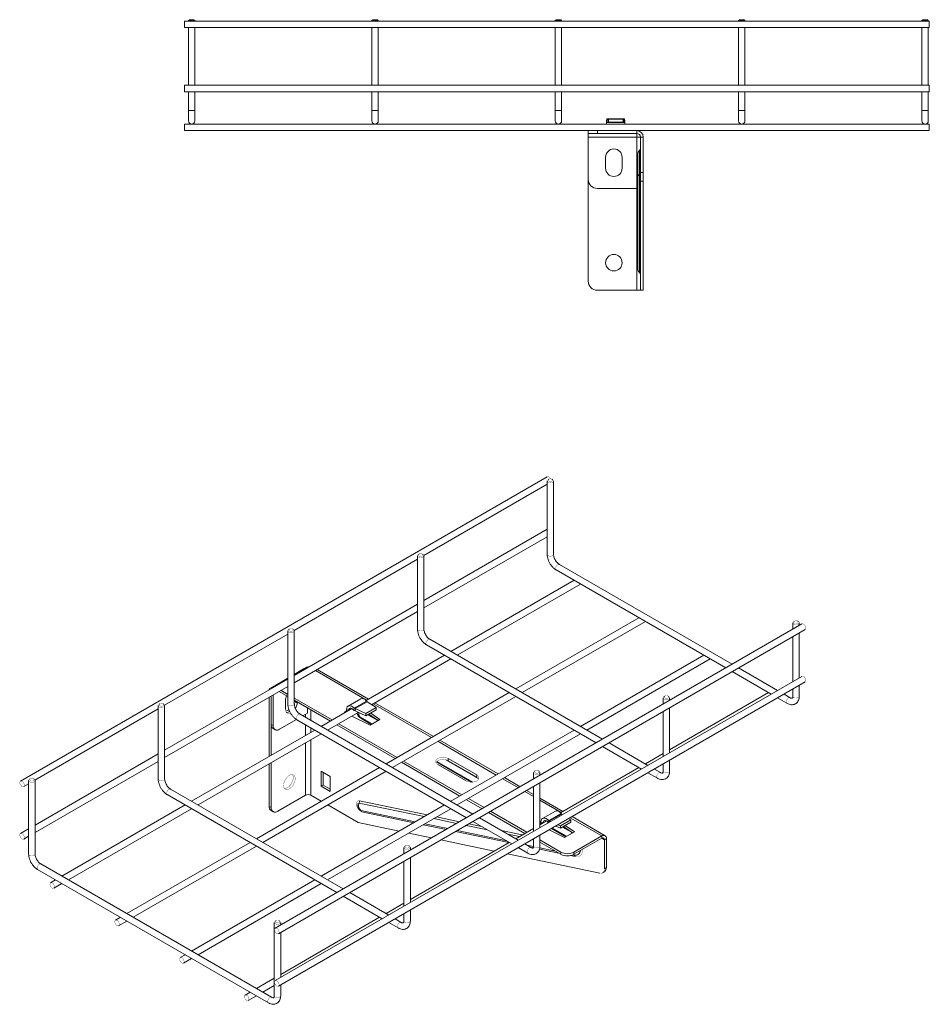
# Model space of a CAD drawing. Header units: millimetres. Extents: x 274 to 1155, y -973 to 508.
# Tile 1 of 5: x 307 to 803, y -856 to -319. Entities that reach past the tile are written whole.
import ezdxf

# ---------------------------------------------------------------- set-up
doc = ezdxf.new("R2010")
doc.units = ezdxf.units.MM
doc.linetypes.add('K5LT32768', pattern=[0])
doc.linetypes.add('K5LT32769', pattern=[0])

msp = doc.modelspace()

# ---------------------------------------------------------------- linework, layer by layer
at = {"color": 7, "linetype": 'K5LT32768', "lineweight": 15}
for p, q in [((803.47, -320.06), (397.15, -320.06)), ((397.15, -320.06), (397.15, -323.56)), ((399.9, -319.31), (399.4, -319.81)), ((399.4, -319.81), (399.4, -320.06)), ((402.9, -319.81), (399.4, -319.81)), ((399.9, -319.31), (402.4, -319.31)), ((402.9, -319.81), (402.4, -319.31)), ((402.9, -320.06), (402.9, -319.81)), ((499.9, -319.31), (499.4, -319.81)), ((499.4, -319.81), (499.4, -320.06)), ((502.9, -319.81), (499.4, -319.81)), ((499.9, -319.31), (502.4, -319.31)), ((502.9, -319.81), (502.4, -319.31)), ((502.9, -320.06), (502.9, -319.81)), ((599.9, -319.31), (599.4, -319.81)), ((599.4, -319.81), (599.4, -320.06)), ((602.9, -319.81), (599.4, -319.81)), ((599.9, -319.31), (602.4, -319.31)), ((602.9, -319.81), (602.4, -319.31)), ((602.9, -320.06), (602.9, -319.81)), ((699.9, -319.31), (699.4, -319.81)), ((699.4, -319.81), (699.4, -320.06)), ((702.9, -319.81), (699.4, -319.81)), ((699.9, -319.31), (702.4, -319.31)), ((702.9, -319.81), (702.4, -319.31)), ((702.9, -320.06), (702.9, -319.81)), ((799.9, -319.31), (799.4, -319.81)), ((799.4, -319.81), (799.4, -320.06)), ((802.9, -319.81), (799.4, -319.81)), ((799.9, -319.31), (802.4, -319.31)), ((802.9, -319.81), (802.4, -319.31)), ((802.9, -320.06), (802.9, -319.81)), ((803.47, -323.56), (803.47, -320.06)), ((397.15, -323.56), (803.47, -323.56)), ((399.4, -323.56), (399.4, -355.06)), ((402.9, -355.06), (402.9, -323.56)), ((499.4, -323.56), (499.4, -355.06)), ((502.9, -355.06), (502.9, -323.56)), ((599.4, -323.56), (599.4, -355.06)), ((602.9, -355.06), (602.9, -323.56)), ((699.4, -323.56), (699.4, -355.06)), ((702.9, -355.06), (702.9, -323.56)), ((799.4, -323.56), (799.4, -355.06)), ((802.9, -355.06), (802.9, -323.56)), ((803.47, -355.06), (397.15, -355.06)), ((397.15, -355.06), (397.15, -358.56)), ((397.15, -358.56), (803.47, -358.56)), ((399.4, -358.56), (399.4, -368.78)), ((402.9, -368.78), (402.9, -358.56)), ((499.4, -358.56), (499.4, -368.78)), ((502.9, -368.78), (502.9, -358.56)), ((599.4, -358.56), (599.4, -368.78)), ((602.9, -368.78), (602.9, -358.56)), ((699.4, -358.56), (699.4, -368.78)), ((702.9, -368.78), (702.9, -358.56)), ((799.4, -358.56), (799.4, -368.78)), ((802.9, -368.78), (802.9, -358.56)), ((803.47, -358.56), (803.47, -355.06)), ((399.4, -368.78), (399.4, -374.53)), ((402.9, -374.53), (402.9, -368.78)), ((499.4, -368.78), (499.4, -374.53)), ((502.9, -374.53), (502.9, -368.78)), ((599.4, -368.78), (599.4, -374.53)), ((602.9, -374.53), (602.9, -368.78)), ((699.4, -368.78), (699.4, -374.53)), ((702.9, -374.53), (702.9, -368.78)), ((799.4, -368.78), (799.4, -374.53)), ((802.9, -374.53), (802.9, -368.78)), ((637.2, -373.28), (627.6, -373.28)), ((627.69, -373.68), (627.69, -375.03)), ((628.4, -373.58), (627.78, -373.78)), ((627.78, -373.78), (627.78, -375.28)), ((628.4, -375.08), (627.78, -375.28)), ((627.78, -375.28), (637.03, -375.28)), ((637.02, -375.28), (627.78, -375.28)), ((636.4, -373.58), (628.4, -373.58)), ((628.4, -373.58), (628.4, -375.08)), ((636.4, -375.08), (628.4, -375.08)), ((636.4, -373.58), (636.4, -375.08)), ((637.02, -373.78), (636.4, -373.58)), ((637.02, -375.28), (636.4, -375.08)), ((637.02, -373.78), (637.02, -375.28)), ((637.11, -373.68), (637.11, -375.03)), ((803.47, -376.28), (397.15, -376.28)), ((397.15, -376.28), (397.15, -379.78)), ((397.15, -379.78), (617.4, -379.78)), ((617.4, -381.28), (617.4, -379.78)), ((617.4, -379.78), (622.4, -379.78)), ((622.4, -379.78), (622.4, -381.28)), ((643.9, -379.78), (622.4, -379.78)), ((643.9, -379.78), (803.47, -379.78)), ((643.9, -381.28), (643.9, -379.78)), ((803.47, -379.78), (803.47, -376.28)), ((622.4, -381.28), (617.4, -381.28)), ((617.4, -381.28), (617.4, -383.28)), ((617.4, -383.28), (643.9, -383.28)), ((617.4, -383.28), (617.4, -406.28)), ((643.9, -381.28), (622.4, -381.28)), ((643.9, -383.28), (643.9, -381.28)), ((645.9, -383.28), (643.9, -383.28)), ((643.9, -411.28), (643.9, -383.28)), ((647.4, -383.28), (645.9, -383.28)), ((645.9, -402.62), (645.9, -383.28)), ((647.4, -402.62), (647.4, -383.28)), ((645.4, -404.67), (645.4, -390.54)), ((626.9, -400.28), (626.9, -394.28)), ((635.9, -394.28), (635.9, -400.28)), ((644.4, -392.78), (644.4, -402.54)), ((617.4, -406.28), (617.4, -461.78)), ((644.4, -402.54), (644.4, -454.96)), ((645.4, -457.09), (645.4, -404.67)), ((645.9, -407.39), (645.9, -402.62)), ((645.9, -402.62), (647.4, -402.62)), ((647.4, -407.39), (645.9, -407.39)), ((645.9, -466.78), (645.9, -407.39)), ((647.4, -402.62), (647.4, -407.39)), ((647.4, -466.78), (647.4, -407.39)), ((622.4, -411.28), (643.9, -411.28)), ((622.4, -466.78), (643.9, -466.78)), ((643.9, -466.78), (645.9, -466.78)), ((647.4, -466.78), (645.9, -466.78)), ((595.07, -568.47), (307.76, -734.33)), ((527.79, -611.35), (595.03, -572.53)), ((595.03, -570.72), (595.03, -610.71)), ((595.9, -569.8), (595.54, -570.01)), ((598.02, -570.01), (597.67, -569.8)), ((598.53, -610.71), (598.53, -570.72)), ((595.03, -597.07), (527.82, -635.87)), ((527.82, -639.91), (595.03, -601.11)), ((524.32, -611.54), (524.32, -651.53)), ((525.19, -610.62), (524.83, -610.83)), ((527.31, -610.83), (526.96, -610.62)), ((527.82, -651.53), (527.82, -611.54)), ((457.08, -652.17), (524.32, -613.35)), ((695.97, -670.64), (601.72, -616.23)), ((599.97, -619.27), (692.47, -672.66)), ((609.72, -624.89), (542.51, -663.69)), ((546.01, -665.71), (613.22, -626.91)), ((524.32, -637.89), (457.11, -676.69)), ((457.11, -680.73), (524.32, -641.93)), ((734.02, -648.68), (446.71, -814.54)), ((645.08, -645.3), (577.87, -684.1)), ((581.37, -686.12), (648.58, -647.32)), ((729.03, -648.08), (729.03, -651.56)), ((729.89, -647.16), (729.54, -647.36)), ((732.02, -647.36), (731.66, -647.16)), ((732.53, -649.54), (732.53, -648.08)), ((386.37, -692.99), (453.61, -654.17)), ((448.46, -817.57), (735.77, -651.71)), ((453.61, -652.36), (453.61, -692.35)), ((454.48, -651.45), (454.12, -651.65)), ((456.6, -651.65), (456.24, -651.45)), ((457.11, -692.35), (457.11, -652.36)), ((732.53, -678.12), (732.53, -653.58)), ((529.26, -660.09), (621.76, -713.48)), ((625.26, -711.46), (531.01, -657.05)), ((729.03, -655.6), (729.03, -680.14)), ((539.01, -665.71), (496.23, -690.41)), ((499.3, -692.68), (542.51, -667.73)), ((680.43, -665.71), (613.22, -704.51)), ((616.72, -706.53), (683.93, -667.73)), ((463.98, -672.24), (457.11, -676.21)), ((462.2, -673.23), (457.11, -676.17)), ((462.65, -673.01), (462.2, -673.23)), ((497.59, -689.62), (469.65, -673.49)), ((695.97, -674.68), (717.22, -686.95)), ((720.72, -684.93), (699.47, -672.66)), ((453.61, -678.71), (386.4, -717.51)), ((453.61, -678.19), (443.46, -684.05)), ((453.61, -678.23), (445.25, -683.06)), ((734.02, -677.26), (446.71, -843.12)), ((448.46, -846.15), (735.77, -680.29)), ((386.4, -721.55), (453.61, -682.75)), ((443.46, -684.05), (443.91, -684.31)), ((443.46, -684.05), (443.46, -684.57)), ((448.82, -685.51), (453.61, -688.28)), ((449.88, -684.9), (453.61, -687.05)), ((574.37, -686.12), (507.16, -724.92)), ((715.79, -686.12), (661.82, -717.28)), ((727.59, -688.89), (724.22, -686.95)), ((729.03, -684.18), (729.03, -688.06)), ((732.53, -688.06), (732.53, -682.16)), ((383.77, -692.27), (383.41, -692.47)), ((385.89, -692.47), (385.53, -692.27)), ((443.46, -688.61), (443.46, -720.87)), ((444.52, -688), (444.52, -703.44)), ((444.52, -688), (444.52, -720.26)), ((445.58, -687.38), (445.58, -704.06)), ((452.3, -695.28), (452.3, -690.38)), ((457.11, -689.07), (477.83, -701.03)), ((457.11, -690.3), (476.77, -701.65)), ((457.6, -690.58), (457.6, -690.99)), ((457.6, -690.58), (457.6, -690.99)), ((458.66, -691.61), (457.6, -690.99)), ((458.66, -691.19), (458.66, -691.61)), ((493.45, -689.42), (486.46, -693.45)), ((496.52, -690.75), (489.85, -694.6)), ((496.78, -691.06), (490.25, -694.83)), ((496.78, -691.06), (501.83, -694.31)), ((532.95, -710.03), (501.09, -691.65)), ((510.66, -726.94), (577.87, -688.14)), ((658.32, -688.9), (658.32, -692.38)), ((659.18, -687.98), (658.83, -688.18)), ((661.31, -688.18), (660.95, -687.98)), ((661.82, -690.36), (661.82, -688.9)), ((720.72, -688.97), (725.84, -691.93)), ((315.66, -733.81), (382.9, -694.99)), ((382.9, -693.18), (382.9, -733.17)), ((386.4, -733.17), (386.4, -693.18)), ((461.83, -698.76), (464.32, -697.32)), ((464.32, -697.32), (464.32, -694.46)), ((488.58, -694.83), (471.8, -704.51)), ((475.3, -706.53), (492.02, -696.88)), ((484.78, -697.02), (484.36, -696.84)), ((485.59, -695.31), (486.65, -695.92)), ((485.59, -696.12), (485.59, -695.31)), ((486.65, -695.94), (486.65, -695.92)), ((489.85, -694.6), (489.39, -695.43)), ((496.17, -697.58), (490.25, -694.83)), ((490.25, -694.83), (490.27, -696.07)), ((496.2, -698.82), (490.27, -696.07)), ((501.83, -694.31), (496.17, -697.58)), ((496.17, -697.58), (496.2, -698.82)), ((501.85, -695.55), (496.2, -698.82)), ((498.79, -697.32), (503.8, -700.71)), ((501.83, -694.31), (501.85, -695.55)), ((658.32, -696.42), (658.32, -720.96)), ((661.82, -718.94), (661.82, -694.4)), ((449.12, -706.1), (458.34, -700.77)), ((458.55, -700.91), (551.05, -754.3)), ((554.55, -752.28), (460.3, -697.87)), ((481.33, -703.05), (513.18, -721.44)), ((498.49, -703.78), (488.54, -698.89)), ((492.87, -699.31), (499.56, -703.17)), ((502.83, -701.28), (497.82, -697.88)), ((498.49, -703.78), (503.8, -700.71)), ((468.3, -706.53), (401.09, -745.33)), ((444.52, -703.44), (445.58, -704.06)), ((445.56, -705.73), (446.62, -706.35)), ((480.27, -703.67), (512.12, -722.06)), ((609.72, -706.53), (542.51, -745.33)), ((404.59, -747.35), (471.8, -708.55)), ((568.3, -730.45), (536.45, -712.06)), ((546.01, -747.35), (613.22, -708.55)), ((650.01, -725.75), (628.76, -713.48)), ((625.26, -715.5), (646.51, -727.77)), ((382.9, -719.53), (315.69, -758.33)), ((315.69, -762.37), (382.9, -723.57)), ((444.52, -724.3), (444.52, -748.76)), ((515.62, -724.08), (547.48, -742.47)), ((516.68, -723.46), (548.54, -741.85)), ((534.91, -723.57), (554.52, -734.89)), ((556.6, -730.99), (541.04, -722.01)), ((541.04, -723.24), (541.04, -722.01)), ((556.6, -732.22), (541.04, -723.24)), ((658.32, -719.3), (648.58, -724.92)), ((661.82, -728.88), (661.82, -722.98)), ((503.66, -726.94), (436.45, -765.74)), ((439.95, -767.76), (507.16, -728.96)), ((443.46, -724.92), (443.46, -748.15)), ((471.74, -728.96), (476.69, -731.82)), ((471.74, -737.13), (471.74, -728.96)), ((472.8, -736.52), (472.8, -729.57)), ((535.38, -725.28), (550.94, -734.26)), ((587.61, -729.72), (587.61, -733.2)), ((588.47, -728.8), (588.12, -729)), ((590.6, -729), (590.24, -728.8)), ((591.11, -731.18), (591.11, -729.72)), ((645.08, -726.94), (602.29, -751.64)), ((650.01, -729.79), (655.13, -732.75)), ((656.88, -729.71), (653.51, -727.77)), ((658.32, -725), (658.32, -728.88)), ((312.19, -734), (312.19, -773.99)), ((313.06, -733.09), (312.7, -733.29)), ((315.18, -733.29), (314.82, -733.09)), ((315.69, -773.99), (315.69, -734)), ((476.69, -731.82), (476.69, -739.98)), ((556.6, -732.22), (556.6, -730.99)), ((580.34, -737.39), (571.8, -732.47)), ((591.11, -759.76), (591.11, -735.22)), ((309.51, -737.36), (312.19, -735.81)), ((483.84, -793.1), (389.59, -738.7)), ((471.74, -737.13), (472.8, -736.52)), ((476.69, -739.98), (471.74, -737.13)), ((476.69, -738.76), (472.8, -736.52)), ((587.61, -741.59), (583.84, -739.41)), ((587.61, -737.24), (587.61, -761.78)), ((387.84, -741.73), (480.34, -795.12)), ((448.06, -750.8), (463.26, -742.03)), ((466.09, -742.03), (471.81, -745.33)), ((550.98, -744.49), (559.52, -749.42)), ((552.04, -743.87), (560.58, -748.8)), ((603.66, -750.86), (591.11, -743.61)), ((397.59, -747.35), (330.38, -786.15)), ((333.88, -788.17), (401.09, -749.38)), ((443.46, -748.15), (444.52, -748.76)), ((444.5, -750.44), (445.56, -751.05)), ((539.01, -747.35), (471.8, -786.15)), ((475.3, -788.17), (542.51, -749.38)), ((475.31, -747.35), (491.9, -756.93)), ((564.08, -750.82), (583.89, -762.26)), ((599.51, -750.65), (592.53, -754.68)), ((554.55, -756.32), (575.8, -768.59)), ((579.3, -766.57), (558.05, -754.3)), ((563.02, -751.44), (582.83, -762.88)), ((594.64, -756.06), (591.11, -758.1)), ((591.66, -756.54), (592.72, -757.15)), ((591.66, -757.35), (591.66, -756.54)), ((595.92, -755.83), (595.46, -756.66)), ((602.59, -751.98), (595.92, -755.83)), ((602.85, -752.29), (596.31, -756.06)), ((596.98, -756.37), (596.31, -756.06)), ((596.31, -756.06), (596.33, -756.74)), ((607.89, -755.54), (602.23, -758.81)), ((602.85, -752.29), (603.41, -752.65)), ((606.72, -754.79), (607.89, -755.54)), ((607.89, -755.54), (607.92, -756.78)), ((626.58, -764.09), (608.59, -753.7)), ((312.19, -760.35), (307.76, -762.9)), ((491.9, -756.93), (514.3, -761.62)), ((587.61, -760.12), (577.87, -765.74)), ((592.72, -757.17), (592.72, -757.15)), ((604.55, -765.01), (596.16, -760.88)), ((597.85, -759.91), (605.62, -764.4)), ((602.26, -760.05), (599.68, -758.85)), ((602.23, -758.81), (600.86, -758.17)), ((602.23, -758.81), (602.26, -760.05)), ((607.92, -756.78), (602.26, -760.05)), ((608.89, -762.51), (603.88, -759.11)), ((604.55, -765.01), (609.87, -761.94)), ((604.86, -758.55), (609.87, -761.94)), ((309.51, -765.94), (312.19, -764.39)), ((519.43, -762.7), (531.96, -765.32)), ((537.1, -766.4), (566.17, -772.49)), ((587.61, -765.82), (587.61, -769.7)), ((591.11, -769.7), (591.11, -763.8)), ((591.11, -766.43), (602.56, -773.04)), ((624.83, -764.26), (609.63, -773.04)), ((624.83, -765.49), (609.63, -774.26)), ((624.83, -765.49), (624.83, -764.26)), ((627.31, -765.69), (626.25, -766.3)), ((626.25, -782.1), (626.25, -766.3)), ((627.31, -781.49), (627.31, -765.69)), ((432.95, -767.76), (365.74, -806.56)), ((369.24, -808.59), (436.45, -769.79)), ((516.9, -770.54), (516.9, -774.02)), ((517.76, -769.62), (517.41, -769.82)), ((519.88, -769.82), (519.53, -769.62)), ((574.37, -767.76), (520.4, -798.92)), ((520.4, -772), (520.4, -770.54)), ((579.3, -770.61), (584.42, -773.57)), ((586.17, -770.54), (582.8, -768.59)), ((591.11, -767.65), (602.56, -774.26)), ((516.9, -778.06), (516.9, -802.6)), ((520.4, -800.58), (520.4, -776.04)), ((573.41, -774.01), (623.78, -784.57)), ((602.56, -774.26), (602.56, -773.04)), ((609.63, -773.04), (609.63, -774.26)), ((317.13, -782.55), (443, -855.21)), ((444.75, -852.18), (318.88, -779.52)), ((626.25, -782.1), (627.31, -781.49)), ((326.88, -788.17), (324.2, -789.72)), ((468.3, -788.17), (401.09, -826.97)), ((625.21, -784.39), (626.27, -783.78)), ((325.95, -792.75), (330.38, -790.2)), ((404.59, -829), (471.8, -790.2)), ((483.84, -797.14), (505.09, -809.41)), ((508.59, -807.39), (487.34, -795.12)), ((516.9, -800.94), (507.16, -806.56)), ((520.4, -810.52), (520.4, -804.62)), ((362.23, -808.59), (359.56, -810.13)), ((503.66, -808.59), (449.69, -839.74)), ((515.46, -811.36), (512.09, -809.41)), ((516.9, -806.64), (516.9, -810.52)), ((361.31, -813.16), (365.74, -810.61)), ((446.19, -811.36), (446.19, -851.34)), ((447.05, -810.44), (446.7, -810.64)), ((449.17, -810.64), (448.82, -810.44)), ((449.69, -812.82), (449.69, -811.36)), ((508.59, -811.43), (513.71, -814.39)), ((449.69, -841.4), (449.69, -816.86)), ((397.59, -829), (394.91, -830.54)), ((396.66, -833.57), (401.09, -831.02)), ((446.19, -841.76), (436.45, -847.38)), ((439.95, -849.41), (446.19, -845.8)), ((449.69, -851.34), (449.69, -845.44)), ((432.95, -849.41), (430.27, -850.95)), ((432.02, -853.98), (436.45, -851.43))]:
    msp.add_line(p, q, dxfattribs=at)
at = {"color": 8, "linetype": 'K5LT32769', "lineweight": 15, "true_color": 0x808080}
for p, q in [((402.9, -368.78), (399.4, -368.78)), ((502.9, -368.78), (499.4, -368.78)), ((602.9, -368.78), (599.4, -368.78)), ((702.9, -368.78), (699.4, -368.78)), ((802.9, -368.78), (799.4, -368.78)), ((628.09, -373.68), (627.69, -373.68)), ((637.11, -373.68), (636.71, -373.68)), ((643.9, -411.28), (643.9, -466.78)), ((645.4, -457.19), (645.4, -457.09)), ((462.23, -673.25), (462.2, -673.23)), ((468.62, -674.08), (496.57, -690.22)), ((457.6, -690.99), (457.11, -690.71)), ((500.07, -692.24), (531.92, -710.63)), ((466.09, -701.21), (466.09, -695.48)), ((484.36, -696.84), (485.59, -696.12)), ((485.59, -696.12), (485.96, -696.34)), ((486.65, -695.92), (488.56, -694.82)), ((463.26, -697.93), (463.26, -699.58)), ((499.12, -703.41), (493.31, -700.06)), ((502.73, -701.34), (497.28, -698.19)), ((463.26, -703.62), (463.26, -709.44)), ((466.09, -707.81), (466.09, -705.26)), ((463.26, -713.49), (463.26, -742.03)), ((466.09, -742.03), (466.09, -711.85)), ((535.42, -712.65), (567.28, -731.04)), ((553.73, -734.94), (534.59, -723.89)), ((557.42, -732.91), (539.84, -722.76)), ((570.78, -733.06), (579.31, -737.99)), ((582.81, -740.01), (587.61, -742.77)), ((492.59, -745.07), (529.57, -752.81)), ((591.11, -744.79), (602.63, -751.45)), ((527.99, -753.71), (492.48, -746.28)), ((493.11, -750.2), (493.44, -750.31)), ((493.44, -750.31), (523.12, -756.53)), ((522.26, -757.03), (494.03, -751.12)), ((545.66, -757.41), (533.13, -754.79)), ((534.7, -753.88), (547.23, -756.51)), ((592.72, -757.15), (594.63, -756.05)), ((607.57, -754.3), (624.83, -764.26)), ((539.92, -760.73), (527.39, -758.1)), ((528.26, -757.6), (540.79, -760.23)), ((574.15, -767.89), (545.06, -761.8)), ((545.92, -761.3), (572.99, -766.97)), ((562.57, -760.95), (550.8, -758.49)), ((552.37, -757.58), (559.21, -759.01)), ((570.19, -761.31), (581.46, -763.67)), ((591.11, -757.67), (591.66, -757.36)), ((591.66, -757.35), (592.03, -757.57)), ((605.19, -764.65), (597.42, -760.16)), ((608.22, -762.23), (603.35, -759.42)), ((608.22, -762.23), (608.29, -762.1)), ((579.88, -764.58), (573.55, -763.25)), ((587.61, -766.2), (587.13, -766.1)), ((608.76, -762.58), (608.22, -762.23)), ((624.83, -765.49), (626.25, -766.3)), ((583.97, -769.27), (587.59, -770.03)), ((587.41, -770.67), (585.82, -770.34)), ((601.41, -773.6), (590.85, -771.39)), ((591.01, -770.74), (599.56, -772.53)), ((610.36, -775.47), (607.8, -774.94)), ((609.1, -774.53), (609.77, -774.67))]:
    msp.add_line(p, q, dxfattribs=at)
at = {"color": 7, "linetype": 'K5LT32768', "const_width": 0.15}
for points in [[(596.89, -569.6), (596.82, -569.48), (596.42, -568.93), (595.95, -568.55), (595.47, -568.39), (595.07, -568.47)], [(595.54, -571.44), (595.17, -571.11), (595.03, -570.72), (595.17, -570.34), (595.54, -570.01)], [(595.9, -569.8), (595.63, -570.04), (595.53, -570.31), (595.63, -570.59), (595.9, -570.82), (596.3, -570.98), (596.78, -571.04), (597.26, -570.98), (597.67, -570.82), (597.94, -570.59), (598.03, -570.31), (597.94, -570.04), (597.67, -569.8), (597.26, -569.65), (596.78, -569.59), (596.3, -569.65), (595.9, -569.8)], [(598.02, -570.01), (598.4, -570.34), (598.53, -570.72), (598.4, -571.11), (598.02, -571.44), (597.45, -571.66), (596.78, -571.73), (596.11, -571.66), (595.54, -571.44)], [(524.83, -612.26), (524.45, -611.93), (524.32, -611.54), (524.45, -611.16), (524.83, -610.83)], [(525.19, -610.62), (524.92, -610.86), (524.82, -611.13), (524.92, -611.41), (525.19, -611.65), (525.59, -611.8), (526.07, -611.86), (526.55, -611.8), (526.96, -611.65), (527.23, -611.41), (527.32, -611.13), (527.23, -610.86), (526.96, -610.62), (526.55, -610.47), (526.07, -610.41), (525.59, -610.47), (525.19, -610.62)], [(527.31, -610.83), (527.69, -611.16), (527.82, -611.54), (527.69, -611.93), (527.31, -612.26), (526.74, -612.48), (526.07, -612.55), (525.4, -612.48), (524.83, -612.26)], [(729.54, -648.79), (729.16, -648.46), (729.03, -648.08), (729.16, -647.69), (729.54, -647.36)], [(729.89, -647.16), (729.62, -647.39), (729.53, -647.67), (729.62, -647.95), (729.89, -648.18), (730.3, -648.34), (730.78, -648.39), (731.26, -648.34), (731.66, -648.18), (731.93, -647.95), (732.03, -647.67), (731.93, -647.39), (731.66, -647.16), (731.26, -647), (730.78, -646.95), (730.3, -647), (729.89, -647.16)], [(732.02, -647.36), (732.4, -647.69), (732.53, -648.08), (732.4, -648.46), (732.02, -648.79), (731.45, -649.01), (730.78, -649.09), (730.11, -649.01), (729.54, -648.79)], [(735.77, -651.71), (735.77, -651.71), (736.04, -651.4), (736.13, -650.91), (736.04, -650.31), (735.77, -649.69), (735.37, -649.15), (734.89, -648.76), (734.42, -648.6), (734.02, -648.68)], [(454.12, -653.08), (453.74, -652.75), (453.61, -652.36), (453.74, -651.98), (454.12, -651.65)], [(454.48, -651.45), (454.21, -651.68), (454.11, -651.96), (454.21, -652.23), (454.48, -652.47), (454.88, -652.62), (455.36, -652.68), (455.84, -652.62), (456.24, -652.47), (456.52, -652.23), (456.61, -651.96), (456.52, -651.68), (456.24, -651.45), (455.84, -651.29), (455.36, -651.23), (454.88, -651.29), (454.48, -651.45)], [(456.6, -651.65), (456.98, -651.98), (457.11, -652.36), (456.98, -652.75), (456.6, -653.08), (456.03, -653.3), (455.36, -653.37), (454.69, -653.3), (454.12, -653.08)], [(735.77, -680.29), (735.77, -680.29), (736.04, -679.98), (736.13, -679.49), (736.04, -678.88), (735.77, -678.27), (735.37, -677.72), (734.89, -677.34), (734.42, -677.18), (734.02, -677.26)], [(383.77, -692.27), (383.5, -692.5), (383.4, -692.78), (383.5, -693.05), (383.77, -693.29), (384.17, -693.44), (384.65, -693.5), (385.13, -693.44), (385.53, -693.29), (385.8, -693.05), (385.9, -692.78), (385.8, -692.5), (385.53, -692.27), (385.13, -692.11), (384.65, -692.05), (384.17, -692.11), (383.77, -692.27)], [(457.6, -690.99), (457.47, -692.1), (457.21, -692.98)], [(457.6, -690.99), (457.47, -692.1), (457.21, -692.98)], [(658.83, -689.61), (658.45, -689.28), (658.32, -688.9), (658.45, -688.51), (658.83, -688.18)], [(659.18, -687.98), (658.91, -688.21), (658.82, -688.49), (658.91, -688.77), (659.18, -689), (659.59, -689.16), (660.07, -689.21), (660.55, -689.16), (660.95, -689), (661.22, -688.77), (661.32, -688.49), (661.22, -688.21), (660.95, -687.98), (660.55, -687.82), (660.07, -687.77), (659.59, -687.82), (659.18, -687.98)], [(661.31, -688.18), (661.68, -688.51), (661.82, -688.9), (661.68, -689.28), (661.31, -689.61), (660.74, -689.83), (660.07, -689.91), (659.4, -689.83), (658.83, -689.61)], [(383.41, -693.9), (383.03, -693.57), (382.9, -693.18), (383.03, -692.8), (383.41, -692.47)], [(385.89, -692.47), (386.27, -692.8), (386.4, -693.18), (386.27, -693.57), (385.89, -693.9), (385.32, -694.12), (384.65, -694.19), (383.98, -694.12), (383.41, -693.9)], [(455.05, -697.33), (455.03, -697.34), (454.16, -697.55), (453.4, -697.42), (452.8, -696.97), (452.43, -696.24), (452.3, -695.28)], [(541.04, -722.01), (540.03, -721.59), (538.84, -721.37), (537.59, -721.37), (536.4, -721.59), (535.38, -722.01), (534.65, -722.6), (534.26, -723.29), (534.26, -724.01), (534.65, -724.69), (535.38, -725.28)], [(541.04, -723.24), (540.03, -722.81), (538.84, -722.59), (537.59, -722.59), (536.4, -722.81), (535.38, -723.24), (534.65, -723.82), (534.36, -724.26)], [(588.12, -730.43), (587.74, -730.1), (587.61, -729.72), (587.74, -729.33), (588.12, -729)], [(588.47, -728.8), (588.2, -729.03), (588.11, -729.31), (588.2, -729.59), (588.47, -729.82), (588.88, -729.98), (589.36, -730.03), (589.84, -729.98), (590.24, -729.82), (590.51, -729.59), (590.61, -729.31), (590.51, -729.03), (590.24, -728.8), (589.84, -728.64), (589.36, -728.59), (588.88, -728.64), (588.47, -728.8)], [(590.6, -729), (590.97, -729.33), (591.11, -729.72), (590.97, -730.1), (590.59, -730.43), (590.03, -730.65), (589.36, -730.73), (588.69, -730.65), (588.12, -730.43)], [(309.87, -736.56), (309.78, -737.05), (309.51, -737.36), (309.11, -737.44), (308.64, -737.27), (308.16, -736.89), (307.76, -736.35), (307.49, -735.73), (307.4, -735.13), (307.49, -734.63), (307.76, -734.33), (308.16, -734.25), (308.64, -734.41), (309.11, -734.79), (309.51, -735.34), (309.78, -735.95), (309.87, -736.56)], [(312.7, -734.72), (312.32, -734.39), (312.19, -734), (312.32, -733.62), (312.7, -733.29)], [(313.06, -733.09), (312.78, -733.32), (312.69, -733.6), (312.78, -733.87), (313.06, -734.11), (313.46, -734.26), (313.94, -734.32), (314.42, -734.26), (314.82, -734.11), (315.09, -733.87), (315.19, -733.6), (315.09, -733.32), (314.82, -733.09), (314.42, -732.93), (313.94, -732.87), (313.46, -732.93), (313.06, -733.09)], [(315.18, -733.29), (315.56, -733.62), (315.69, -734), (315.56, -734.39), (315.18, -734.72), (314.61, -734.94), (313.94, -735.01), (313.27, -734.94), (312.7, -734.72)], [(451.24, -736.72), (451.37, -735.61), (451.74, -734.44), (452.34, -733.31), (453.1, -732.3), (453.97, -731.51), (454.87, -730.98), (455.74, -730.78), (456.5, -730.9), (457.1, -731.35), (457.47, -732.08), (457.6, -733.04), (457.47, -734.15), (457.1, -735.32), (456.5, -736.46), (455.74, -737.46), (454.87, -738.26), (453.97, -738.78), (453.1, -738.99), (452.34, -738.86), (451.74, -738.41), (451.37, -737.68), (451.24, -736.72)], [(456.08, -730.79), (456.41, -731.47), (456.54, -732.43), (456.41, -733.54), (456.04, -734.71), (455.44, -735.84), (454.68, -736.85), (453.81, -737.64), (452.91, -738.17), (452.04, -738.37), (451.7, -738.36)], [(550.94, -734.26), (551.95, -734.68), (553.14, -734.91), (554.39, -734.91), (555.58, -734.68), (556.6, -734.26), (557.33, -733.68), (557.72, -732.99), (557.72, -732.27), (557.33, -731.58), (556.6, -730.99)], [(557.63, -733.24), (557.33, -732.8), (556.6, -732.22)], [(494.03, -751.12), (493.21, -750.77), (492.41, -750.11), (491.71, -749.19), (491.21, -748.15), (490.96, -747.1), (490.99, -746.17), (491.31, -745.47), (491.86, -745.09), (492.59, -745.07)], [(309.87, -765.13), (309.78, -765.63), (309.51, -765.94), (309.11, -766.01), (308.64, -765.85), (308.16, -765.47), (307.76, -764.93), (307.49, -764.31), (307.4, -763.71), (307.49, -763.21), (307.76, -762.9), (308.16, -762.83), (308.64, -762.99), (309.11, -763.37), (309.51, -763.92), (309.78, -764.53), (309.87, -765.13)], [(517.41, -771.25), (517.03, -770.93), (516.9, -770.54), (517.03, -770.15), (517.41, -769.82)], [(517.76, -769.62), (517.49, -769.85), (517.4, -770.13), (517.49, -770.41), (517.76, -770.64), (518.17, -770.8), (518.65, -770.85), (519.13, -770.8), (519.53, -770.64), (519.8, -770.41), (519.9, -770.13), (519.8, -769.85), (519.53, -769.62), (519.13, -769.46), (518.65, -769.41), (518.17, -769.46), (517.76, -769.62)], [(519.88, -769.82), (520.26, -770.15), (520.4, -770.54), (520.26, -770.93), (519.88, -771.25), (519.32, -771.47), (518.65, -771.55), (517.98, -771.47), (517.41, -771.25)], [(623.78, -784.57), (624.3, -784.62), (624.78, -784.56), (625.2, -784.39), (625.57, -784.12), (625.86, -783.74), (626.07, -783.27), (626.2, -782.72), (626.25, -782.1)], [(323.84, -790.52), (323.93, -790.03), (324.2, -789.72), (324.6, -789.64), (325.08, -789.81), (325.55, -790.19), (325.95, -790.73), (326.22, -791.35), (326.31, -791.95), (326.22, -792.44), (325.95, -792.75), (325.55, -792.83), (325.08, -792.67), (324.6, -792.28), (324.2, -791.74), (323.93, -791.12), (323.84, -790.52)], [(361.67, -812.36), (361.57, -812.85), (361.31, -813.16), (360.91, -813.24), (360.43, -813.08), (359.96, -812.69), (359.56, -812.15), (359.29, -811.53), (359.19, -810.93), (359.29, -810.44), (359.56, -810.13), (359.96, -810.05), (360.43, -810.22), (360.91, -810.6), (361.31, -811.14), (361.57, -811.76), (361.67, -812.36)], [(447.05, -810.44), (446.78, -810.67), (446.69, -810.95), (446.78, -811.23), (447.05, -811.46), (447.46, -811.62), (447.94, -811.67), (448.41, -811.62), (448.82, -811.46), (449.09, -811.23), (449.19, -810.95), (449.09, -810.67), (448.82, -810.44), (448.41, -810.28), (447.94, -810.23), (447.46, -810.28), (447.05, -810.44)], [(446.7, -812.07), (446.32, -811.75), (446.19, -811.36), (446.32, -810.97), (446.7, -810.64)], [(446.35, -815.34), (446.44, -814.85), (446.71, -814.54), (447.11, -814.46), (447.58, -814.62), (448.06, -815.01), (448.46, -815.55), (448.73, -816.17), (448.82, -816.77), (448.73, -817.26), (448.46, -817.57), (448.06, -817.65), (447.58, -817.48), (447.11, -817.1), (446.71, -816.56), (446.44, -815.94), (446.35, -815.34)], [(449.17, -810.64), (449.55, -810.97), (449.69, -811.36), (449.55, -811.75), (449.17, -812.07), (448.61, -812.29), (447.94, -812.37), (447.27, -812.29), (446.7, -812.07)], [(394.55, -831.34), (394.64, -830.85), (394.91, -830.54), (395.31, -830.46), (395.79, -830.63), (396.26, -831.01), (396.66, -831.55), (396.93, -832.17), (397.02, -832.77), (396.93, -833.26), (396.66, -833.57), (396.26, -833.65), (395.79, -833.49), (395.31, -833.1), (394.91, -832.56), (394.64, -831.94), (394.55, -831.34)], [(446.35, -843.92), (446.44, -843.43), (446.71, -843.12), (447.11, -843.04), (447.58, -843.2), (448.06, -843.59), (448.46, -844.13), (448.73, -844.75), (448.82, -845.35), (448.73, -845.84), (448.46, -846.15), (448.06, -846.23), (447.58, -846.06), (447.11, -845.68), (446.71, -845.14), (446.44, -844.52), (446.35, -843.92)], [(429.9, -851.75), (430, -851.26), (430.27, -850.95), (430.67, -850.87), (431.14, -851.04), (431.62, -851.42), (432.02, -851.96), (432.29, -852.58), (432.38, -853.18), (432.29, -853.67), (432.02, -853.98), (431.62, -854.06), (431.14, -853.9), (430.67, -853.51), (430.27, -852.97), (430, -852.35), (429.9, -851.75)]]:
    msp.add_lwpolyline(points, dxfattribs=at)
at = {"color": 8, "linetype": 'K5LT32769', "true_color": 0x808080, "const_width": 0.15}
for points in [[(595.03, -610.71), (595.17, -611.09), (595.54, -611.42)], [(595.54, -611.42), (596.11, -611.64), (596.78, -611.72), (597.45, -611.64), (598.02, -611.42), (598.4, -611.09), (598.53, -610.71)], [(599.61, -618.46), (599.7, -617.86), (599.97, -617.24), (600.37, -616.7), (600.85, -616.32), (601.32, -616.16), (601.72, -616.23)], [(599.97, -619.27), (599.97, -619.27), (599.7, -618.96), (599.61, -618.46)], [(524.32, -651.53), (524.45, -651.91), (524.83, -652.24)], [(524.83, -652.24), (525.4, -652.46), (526.07, -652.54), (526.74, -652.46), (527.31, -652.24), (527.69, -651.91), (527.82, -651.53)], [(528.9, -659.28), (528.99, -658.68), (529.26, -658.06), (529.66, -657.52), (530.14, -657.14), (530.61, -656.98), (531.01, -657.05)], [(529.26, -660.09), (529.26, -660.09), (528.99, -659.78), (528.9, -659.28)], [(453.61, -692.35), (453.74, -692.73), (454.12, -693.06)], [(454.12, -693.06), (454.69, -693.28), (455.36, -693.36), (456.03, -693.28), (456.6, -693.06), (456.98, -692.73), (457.11, -692.35)], [(725.48, -691.12), (725.57, -690.52), (725.84, -689.9), (726.24, -689.36), (726.71, -688.98), (727.19, -688.82), (727.59, -688.89), (727.6, -688.9)], [(725.84, -691.93), (725.57, -691.62), (725.48, -691.12)], [(729.54, -688.78), (729.16, -688.45), (729.03, -688.06)], [(732.53, -688.06), (732.4, -688.45), (732.02, -688.78), (731.45, -689), (730.78, -689.07), (730.11, -689), (729.54, -688.78)], [(458.19, -700.1), (458.28, -699.5), (458.55, -698.88), (458.95, -698.34), (459.43, -697.96), (459.9, -697.8), (460.3, -697.87)], [(458.55, -700.91), (458.55, -700.91), (458.28, -700.6), (458.19, -700.1)], [(654.76, -731.94), (654.86, -731.34), (655.13, -730.72), (655.53, -730.18), (656, -729.8), (656.48, -729.64), (656.88, -729.71), (656.88, -729.72)], [(658.83, -729.6), (658.45, -729.27), (658.32, -728.88)], [(661.82, -728.88), (661.68, -729.27), (661.31, -729.6), (660.74, -729.82), (660.07, -729.89), (659.4, -729.82), (658.83, -729.6)], [(382.9, -733.17), (383.03, -733.55), (383.41, -733.88)], [(383.41, -733.88), (383.98, -734.1), (384.65, -734.18), (385.32, -734.1), (385.89, -733.88), (386.27, -733.55), (386.4, -733.17)], [(655.13, -732.75), (654.86, -732.44), (654.76, -731.94)], [(387.48, -740.93), (387.57, -740.32), (387.84, -739.71), (388.24, -739.16), (388.72, -738.78), (389.19, -738.62), (389.59, -738.7)], [(387.84, -741.73), (387.84, -741.73), (387.57, -741.42), (387.48, -740.93)], [(492.48, -746.28), (491.94, -746.31), (491.55, -746.65), (491.38, -747.23), (491.38, -747.24)], [(608.22, -762.23), (607.92, -762.79), (607.76, -763.16)], [(584.05, -772.76), (584.15, -772.16), (584.42, -771.55), (584.82, -771), (585.29, -770.62), (585.77, -770.46), (586.17, -770.54), (586.17, -770.54)], [(584.42, -773.57), (584.15, -773.26), (584.05, -772.76)], [(588.12, -770.42), (587.74, -770.09), (587.61, -769.7)], [(591.11, -769.7), (590.97, -770.09), (590.59, -770.42), (590.03, -770.64), (589.36, -770.71), (588.69, -770.64), (588.12, -770.42)], [(614.48, -771.47), (614.39, -772.47), (614.03, -773.69), (613.42, -774.64), (612.57, -775.27), (611.54, -775.55), (610.36, -775.47)], [(312.19, -773.99), (312.32, -774.38), (312.7, -774.7)], [(312.7, -774.7), (313.27, -774.92), (313.94, -775), (314.61, -774.92), (315.18, -774.7), (315.56, -774.38), (315.69, -773.99)], [(609.77, -774.67), (609.37, -774.42), (609.36, -774.41)], [(316.77, -781.75), (316.86, -781.14), (317.13, -780.53), (317.53, -779.98), (318.01, -779.6), (318.48, -779.44), (318.88, -779.52)], [(513.34, -813.59), (513.44, -812.98), (513.71, -812.37), (514.11, -811.82), (514.58, -811.44), (515.05, -811.28), (515.46, -811.36), (515.46, -811.36)], [(513.71, -814.39), (513.44, -814.08), (513.34, -813.59)], [(517.41, -811.24), (517.03, -810.91), (516.9, -810.52)], [(520.4, -810.52), (520.26, -810.91), (519.88, -811.24), (519.32, -811.46), (518.65, -811.53), (517.98, -811.46), (517.41, -811.24)], [(442.63, -854.41), (442.73, -853.8), (443, -853.19), (443.4, -852.64), (443.87, -852.26), (444.34, -852.1), (444.75, -852.18), (444.75, -852.18)], [(446.7, -852.06), (446.32, -851.73), (446.19, -851.34)], [(449.69, -851.34), (449.55, -851.73), (449.17, -852.06), (448.61, -852.28), (447.94, -852.35), (447.27, -852.28), (446.7, -852.06)], [(442.99, -855.21), (442.73, -854.9), (442.63, -854.41)]]:
    msp.add_lwpolyline(points, dxfattribs=at)
at = {"color": 7, "linetype": 'K5LT32768', "lineweight": 15}
msp.add_circle((631.4, -451.78), 4.5, dxfattribs=at)
for centre, radius, start, end in [((401.15, -374.53), 1.75, 180, 0), ((501.15, -374.53), 1.75, 180, 0), ((601.15, -374.53), 1.75, 180, 0), ((701.15, -374.53), 1.75, 180, 0), ((801.15, -374.53), 1.75, 180, 0), ((643.9, -383.28), 3.5, 0, 90), ((643.9, -383.28), 2, 0, 90), ((631.4, -394.28), 4.5, 0, 180), ((647.4, -392.78), 3, 131.8103, 180), ((644.4, -389.42), 1.5, 311.8103, 0), ((631.4, -400.28), 4.5, 180, 0), ((622.4, -406.28), 5, 180, 270), ((644.5, -405.75), 1.4, 0.31, 49.9773), ((647.4, -454.96), 3, 180, 228.1897), ((644.5, -458.16), 1.4, 0.31, 49.9773), ((644.4, -458.31), 1.5, 0, 48.1897), ((622.4, -461.78), 5, 180, 270), ((464.65, -673.52), 1.44, 75.4351, 117.7238), ((445.93, -684.24), 1.35, 75.001, 164.9936), ((458.63, -690.58), 6.34, 154.6508, 178.1521), ((452.11, -691.36), 6.56, 328.8693, 357.895), ((451.36, -692.28), 4.13, 285.1612, 312.9631), ((452.96, -694.15), 2.78, 265.9806, 306.2171), ((452.96, -694.15), 2.78, 265.9795, 306.2164), ((494.37, -696.71), 3, 190.0563, 240.0027), ((446.97, -703.71), 2.46, 173.7022, 234.9857), ((447.74, -704.41), 2.18, 170.786, 309.2033), ((464.67, -744.76), 3.07, 62.6097, 117.3903), ((490.65, -745.5), 1.99, 336.7862, 12.5124), ((445.92, -748.42), 2.47, 173.784, 234.9039), ((446.68, -749.11), 2.18, 170.786, 309.2034), ((494.37, -747.48), 3, 174.7351, 245.2595), ((495.19, -747.76), 3.1, 151.3449, 235.4294), ((492.92, -751.32), 1.13, 10.1972, 62.6561), ((625.8, -765.45), 1.53, 350.786, 129.2033), ((625.38, -766.16), 0.873, 350.786, 129.2033), ((606.09, -766.22), 7.69, 242.6096, 297.3905), ((606.09, -767.44), 7.69, 242.6096, 297.3905), ((609.25, -775.68), 1.13, 10.1966, 62.6562), ((624.83, -781.75), 2.49, 305.3638, 5.9483)]:
    msp.add_arc(centre, radius, start, end, dxfattribs=at)
at = {"color": 8, "linetype": 'K5LT32769', "lineweight": 15, "true_color": 0x808080}
for centre, radius, start, end in [((647.2, -402.53), 2.8, 180.31, 229.9772), ((647.2, -454.94), 2.8, 180.3102, 229.977), ((496.18, -695.65), 5.26, 198.9459, 236.9804), ((494.21, -697.82), 2, 156.979, 227.9489), ((492.49, -700), 0.822, 356.1532, 45.3376), ((610.39, -771.88), 2.86, 257.3681, 353.951), ((317.64, -781.83), 0.879, 174.3465, 234.3409)]:
    msp.add_arc(centre, radius, start, end, dxfattribs=at)
at = {"color": 7, "linetype": 'K5LT32768', "lineweight": 15}
for centre, major_axis, ratio, start_param, end_param in [((627.6, -377.28), (0, 4), 0.05, 5.831777, 7.601301), ((627.6, -377.28), (0, 2.5), 0.08, 5.831777, 7.442465), ((627.78, -372.78), (0, 1), 0.2, 2.690185, 3.167379), ((627.78, -372.78), (0, 2.5), 0.08, 2.690185, 3.167379), ((637.03, -372.78), (0, 1), 0.2, 3.115806, 3.593001), ((637.03, -372.78), (0, 2.5), 0.08, 3.115806, 3.593001), ((637.2, -377.28), (0, 4), 0.05, 4.965069, 6.734593), ((637.2, -377.28), (0, 2.5), 0.08, 5.123906, 6.734593), ((495.35, -692.94), (-1.86, 3.55), 0.54786, 5.069064, 6.305789), ((496.77, -690.23), (-0.373, 0.937), 0.454242, 1.971142, 2.448336), ((484.36, -695.61), (-0.96, 1.17), 0.659657, 2.247589, 2.73099), ((484.36, -695.61), (-0.96, 1.17), 0.659657, 3.334823, 3.818386), ((488.56, -696.86), (-2.16, 3.37), 0.605454, 5.018857, 7.041061), ((488.56, -696.86), (-1.41, 2.07), 0.621408, 4.99964, 7.021845), ((490.22, -694.01), (-1.41, 2.07), 0.621408, 1.858048, 2.335242), ((490.22, -694.01), (-0.681, 0.749), 0.675911, 1.759133, 2.236327), ((601.41, -754.17), (-1.86, 3.55), 0.54786, 5.069064, 6.305789), ((594.63, -758.09), (-2.16, 3.37), 0.605454, 5.018857, 7.041061), ((594.63, -758.09), (-1.41, 2.07), 0.621408, 4.99964, 7.021845), ((596.29, -755.24), (-1.41, 2.07), 0.621408, 1.858048, 2.10611), ((596.29, -755.24), (-0.681, 0.749), 0.675911, 1.759133, 2.236327), ((602.83, -751.46), (-0.373, 0.937), 0.454242, 1.971142, 2.448336), ((590.42, -756.84), (-0.96, 1.17), 0.659657, 3.334823, 3.818386)]:
    msp.add_ellipse(centre, major_axis=major_axis, ratio=ratio, start_param=start_param, end_param=end_param, dxfattribs=at)
for points, knots in [([(595.03, -610.71), (595.04, -610.96), (595.06, -611.67), (595.3, -612.89), (595.79, -614.33), (596.49, -615.71), (597.36, -616.98), (598.38, -618.11), (599.27, -618.84), (599.82, -619.17), (599.97, -619.27)], [0, 0, 0, 0, 0.079685, 0.223873, 0.367526, 0.510685, 0.653976, 0.798214, 0.944404, 1, 1, 1, 1]), ([(601.72, -616.23), (601.61, -616.16), (601.27, -615.95), (600.66, -615.43), (599.96, -614.61), (599.35, -613.65), (598.88, -612.62), (598.61, -611.63), (598.53, -611.02), (598.53, -610.74), (598.53, -610.71)], [0, 0, 0, 0, 0.076849, 0.225106, 0.376711, 0.530996, 0.686145, 0.839777, 0.980155, 1, 1, 1, 1]), ([(524.32, -651.53), (524.33, -651.78), (524.35, -652.5), (524.59, -653.71), (525.08, -655.15), (525.78, -656.53), (526.65, -657.8), (527.67, -658.93), (528.56, -659.66), (529.11, -659.99), (529.26, -660.09)], [0, 0, 0, 0, 0.079685, 0.223873, 0.367526, 0.510685, 0.653976, 0.798214, 0.944404, 1, 1, 1, 1]), ([(531.01, -657.05), (530.9, -656.98), (530.56, -656.77), (529.95, -656.25), (529.25, -655.43), (528.64, -654.47), (528.17, -653.44), (527.9, -652.46), (527.82, -651.84), (527.82, -651.56), (527.82, -651.53)], [0, 0, 0, 0, 0.076849, 0.225106, 0.376711, 0.530996, 0.686145, 0.839777, 0.980155, 1, 1, 1, 1]), ([(725.84, -691.93), (726.06, -692.04), (726.65, -692.36), (727.63, -692.67), (728.74, -692.76), (729.82, -692.56), (730.79, -692.06), (731.58, -691.3), (732.13, -690.36), (732.47, -689.27), (732.51, -688.47), (732.53, -688.06)], [0, 0, 0, 0, 0.073849, 0.195937, 0.311004, 0.420825, 0.539062, 0.652185, 0.764238, 0.880489, 1, 1, 1, 1]), ([(729.03, -688.06), (729.02, -688.19), (729.01, -688.54), (728.9, -688.96), (728.75, -689.16), (728.71, -689.18), (728.6, -689.23), (728.24, -689.19), (727.85, -689.04), (727.62, -688.91), (727.59, -688.89)], [0, 0, 0, 0, 0.077632, 0.224147, 0.373314, 0.536657, 0.697382, 0.839684, 0.979469, 1, 1, 1, 1]), ([(453.61, -692.35), (453.62, -692.6), (453.64, -693.32), (453.88, -694.53), (454.37, -695.97), (455.07, -697.35), (455.94, -698.63), (456.96, -699.75), (457.85, -700.48), (458.4, -700.81), (458.55, -700.91)], [0, 0, 0, 0, 0.079685, 0.223873, 0.367526, 0.510685, 0.653976, 0.798214, 0.944404, 1, 1, 1, 1]), ([(460.3, -697.87), (460.19, -697.8), (459.85, -697.59), (459.24, -697.07), (458.54, -696.25), (457.93, -695.29), (457.46, -694.26), (457.18, -693.28), (457.11, -692.66), (457.11, -692.38), (457.11, -692.35)], [0, 0, 0, 0, 0.076849, 0.225106, 0.376711, 0.530996, 0.686145, 0.839777, 0.980155, 1, 1, 1, 1]), ([(655.13, -732.75), (655.35, -732.87), (655.94, -733.18), (656.92, -733.49), (658.03, -733.58), (659.11, -733.38), (660.08, -732.88), (660.87, -732.12), (661.42, -731.18), (661.76, -730.09), (661.8, -729.29), (661.82, -728.88)], [0, 0, 0, 0, 0.073849, 0.195937, 0.311004, 0.420825, 0.539062, 0.652185, 0.764238, 0.880489, 1, 1, 1, 1]), ([(658.32, -728.88), (658.31, -729.01), (658.3, -729.36), (658.19, -729.78), (658.04, -729.98), (658, -730), (657.89, -730.05), (657.53, -730.01), (657.14, -729.86), (656.91, -729.73), (656.88, -729.71)], [0, 0, 0, 0, 0.077632, 0.224147, 0.373315, 0.536657, 0.697381, 0.839684, 0.979469, 1, 1, 1, 1]), ([(382.9, -733.17), (382.91, -733.42), (382.93, -734.14), (383.17, -735.36), (383.66, -736.79), (384.35, -738.17), (385.23, -739.45), (386.25, -740.57), (387.14, -741.3), (387.69, -741.63), (387.84, -741.73)], [0, 0, 0, 0, 0.079685, 0.223873, 0.367526, 0.510685, 0.653976, 0.798214, 0.944404, 1, 1, 1, 1]), ([(389.59, -738.7), (389.48, -738.62), (389.14, -738.41), (388.53, -737.89), (387.83, -737.07), (387.22, -736.11), (386.75, -735.08), (386.47, -734.1), (386.4, -733.48), (386.4, -733.2), (386.4, -733.17)], [0, 0, 0, 0, 0.076849, 0.225106, 0.376711, 0.530996, 0.686145, 0.839777, 0.980155, 1, 1, 1, 1]), ([(584.42, -773.57), (584.64, -773.69), (585.23, -774), (586.21, -774.31), (587.32, -774.4), (588.4, -774.2), (589.37, -773.7), (590.16, -772.94), (590.71, -772), (591.05, -770.91), (591.09, -770.11), (591.11, -769.7)], [0, 0, 0, 0, 0.073849, 0.195937, 0.311004, 0.420825, 0.539062, 0.652185, 0.764238, 0.880489, 1, 1, 1, 1]), ([(587.61, -769.7), (587.6, -769.83), (587.59, -770.18), (587.47, -770.6), (587.33, -770.8), (587.29, -770.82), (587.18, -770.87), (586.82, -770.83), (586.43, -770.68), (586.2, -770.55), (586.17, -770.54)], [0, 0, 0, 0, 0.077632, 0.224147, 0.373314, 0.536657, 0.697382, 0.839684, 0.979469, 1, 1, 1, 1]), ([(312.19, -773.99), (312.2, -774.24), (312.22, -774.96), (312.45, -776.18), (312.95, -777.61), (313.64, -778.99), (314.52, -780.27), (315.54, -781.39), (316.43, -782.12), (316.98, -782.45), (317.13, -782.55)], [0, 0, 0, 0, 0.079685, 0.223873, 0.367526, 0.510685, 0.653976, 0.798214, 0.944404, 1, 1, 1, 1]), ([(318.88, -779.52), (318.76, -779.44), (318.43, -779.23), (317.82, -778.71), (317.12, -777.89), (316.51, -776.93), (316.04, -775.9), (315.76, -774.92), (315.69, -774.3), (315.69, -774.02), (315.69, -773.99)], [0, 0, 0, 0, 0.076849, 0.225106, 0.376711, 0.530996, 0.686145, 0.839777, 0.980155, 1, 1, 1, 1]), ([(513.71, -814.39), (513.93, -814.51), (514.52, -814.82), (515.5, -815.13), (516.61, -815.22), (517.69, -815.02), (518.66, -814.52), (519.45, -813.76), (520, -812.82), (520.34, -811.73), (520.38, -810.93), (520.4, -810.52)], [0, 0, 0, 0, 0.073849, 0.195937, 0.311004, 0.420825, 0.539062, 0.652185, 0.764238, 0.880489, 1, 1, 1, 1]), ([(516.9, -810.52), (516.89, -810.65), (516.88, -811), (516.76, -811.42), (516.62, -811.62), (516.58, -811.64), (516.47, -811.69), (516.11, -811.66), (515.71, -811.5), (515.49, -811.37), (515.46, -811.36)], [0, 0, 0, 0, 0.077632, 0.224147, 0.373314, 0.536657, 0.697382, 0.839684, 0.979469, 1, 1, 1, 1]), ([(443, -855.21), (443.22, -855.33), (443.81, -855.64), (444.79, -855.95), (445.9, -856.04), (446.98, -855.84), (447.95, -855.34), (448.74, -854.58), (449.29, -853.64), (449.62, -852.56), (449.67, -851.75), (449.69, -851.34)], [0, 0, 0, 0, 0.073849, 0.195937, 0.311004, 0.420825, 0.539062, 0.652185, 0.764238, 0.880489, 1, 1, 1, 1]), ([(446.19, -851.34), (446.18, -851.47), (446.17, -851.82), (446.05, -852.24), (445.91, -852.44), (445.87, -852.46), (445.76, -852.51), (445.4, -852.48), (445, -852.32), (444.77, -852.19), (444.75, -852.18)], [0, 0, 0, 0, 0.077632, 0.224147, 0.373315, 0.536657, 0.697381, 0.839684, 0.979469, 1, 1, 1, 1])]:
    msp.add_open_spline(points, degree=3, knots=knots, dxfattribs=at)

doc.saveas('drawing.dxf')
